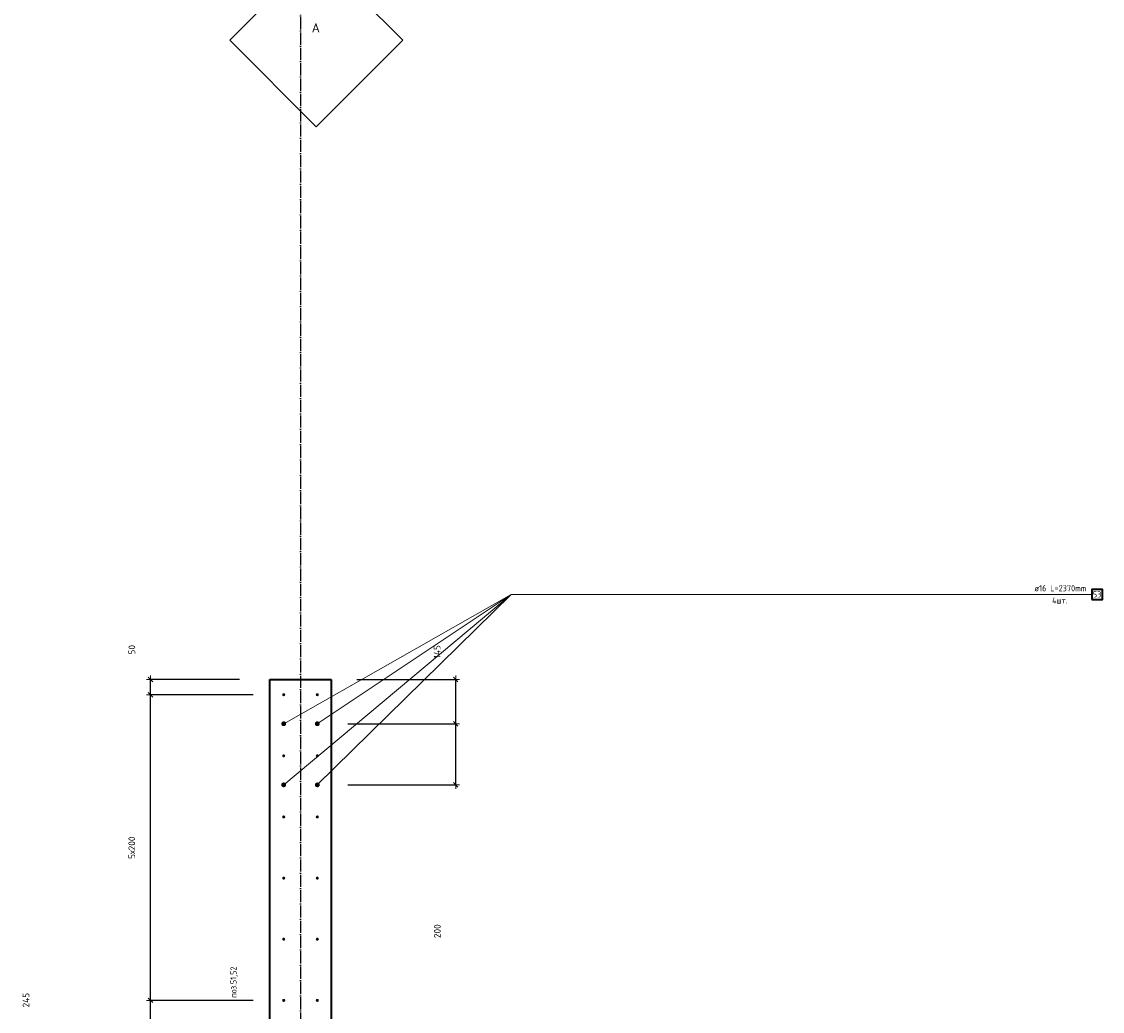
# Model space of a CAD drawing. Header units: millimetres. Extents: x 27309 to 183995, y -852 to 48500.
# Tile 13 of 93: x 134907 to 138444, y 31364 to 34602. Entities that reach past the tile are written whole.
import ezdxf

# ---------------------------------------------------------------- set-up
doc = ezdxf.new("R2010")
doc.units = ezdxf.units.MM
doc.header["$PDMODE"] = 65
doc.linetypes.add('______11', pattern=[50, 40, -5, 0, -5])
doc.linetypes.add('______5', pattern=[110, 80, -10, 10, -10])
for name, color, linetype, lineweight in [('Standard', 7, 'Continuous', 25), ('Арм.стержн. Выпуски', 180, 'Continuous', 35), ('Размерная линия_ общее', 7, 'Continuous', 13)]:
    doc.layers.add(name, color=color, linetype=linetype, lineweight=lineweight)
doc.layers.add('Осевая линия_ общее', color=7, linetype='______5', lineweight=13, true_color=0xa0a0a0)
doc.styles.add('ISOCPEUR', font='ISOCPEUR')
doc.dimstyles.new('DIMSTYLE_3', dxfattribs={"dimtxt": 22, "dimasz": 25, "dimexe": 0, "dimexo": 0, "dimgap": 11, "dimtad": 2, "dimdec": 0, "dimrnd": 5, "dimzin": 12, "dimdsep": 46, "dimtxsty": 'ISOCPEUR', "dimblk1": 'ALL_ML_STRICH', "dimblk2": 'ALL_ML_STRICH', "dimsah": 1, "dimcen": 0, "dimclrd": 7, "dimclre": 256, "dimclrt": 7, "dimadec": 0, "dimazin": 0, "dimtfac": 1, "dimtdec": 0, "dimtix": 1, "dimtmove": 2, "dimatfit": 3, "dimfxl": 0, "dimtzin": 0, "dimlwd": 0, "dimlwe": -3, "dimarcsym": 0})

# ---------------------------------------------------------------- blocks, each defined once
blk = doc.blocks.new('ALL_ML_STRICH')
at = {"color": 0, "linetype": 'ByBlock', "lineweight": -2}
for p, q in [((-1, 0), (0.5, 0)), ((-0.3, -0.3), (0.3, 0.3)), ((0, -0.5), (0, 0.5))]:
    blk.add_line(p, q, dxfattribs=at)
blk = doc.blocks.new('*D25')
at = {"layer": 'DEFPOINTS', "color": 7, "linetype": 'Continuous', "lineweight": 13, "transparency": 33554687}
for p in [(135875, 32305), (135875, 32105), (136327.7, 32105)]:
    blk.add_point(p, dxfattribs=at)
at = {"layer": 'Размерная линия_ общее', "color": 253, "linetype": 'Continuous', "lineweight": -2, "true_color": 0xa0a0a0, "transparency": 33554687}
for p, q in [((135975, 32305), (136327.7, 32305)), ((135975, 32105), (136327.7, 32105))]:
    blk.add_line(p, q, dxfattribs=at)
at = {"layer": 'Размерная линия_ общее', "color": 7, "linetype": 'Continuous', "lineweight": -2, "transparency": 33554687}
blk.add_line((136327.7, 32105), (136327.7, 32305), dxfattribs=at)
at = {"layer": 'Размерная линия_ общее', "color": 7, "linetype": 'Continuous', "lineweight": 13, "transparency": 33554687, "xscale": 25, "yscale": 25, "zscale": 25}
for p, rotation in [((136327.7, 32305), 90), ((136327.7, 32105), 270)]:
    blk.add_blockref('ALL_ML_STRICH', p, dxfattribs=dict(at, rotation=rotation))
at = {"layer": 'Размерная линия_ общее', "color": 7, "linetype": 'Continuous', "lineweight": 13, "transparency": 33554687, "insert": (136267.6, 31626.3), "char_height": 22, "width": 66, "attachment_point": 5, "rotation": 90, "style": 'ISOCPEUR'}
blk.add_mtext('\\A1;{200}', dxfattribs=at)
blk = doc.blocks.new('*D26')
at = {"layer": 'DEFPOINTS', "color": 7, "linetype": 'Continuous', "lineweight": 13, "transparency": 33554687}
for p in [(135904.7, 32450), (135875, 32305), (136327.7, 32305)]:
    blk.add_point(p, dxfattribs=at)
at = {"layer": 'Размерная линия_ общее', "color": 253, "linetype": 'Continuous', "lineweight": -2, "true_color": 0xa0a0a0, "transparency": 33554687}
for p, q in [((136004.7, 32450), (136327.7, 32450)), ((135975, 32305), (136327.7, 32305))]:
    blk.add_line(p, q, dxfattribs=at)
at = {"layer": 'Размерная линия_ общее', "color": 7, "linetype": 'Continuous', "lineweight": -2, "transparency": 33554687}
blk.add_line((136327.7, 32305), (136327.7, 32450), dxfattribs=at)
at = {"layer": 'Размерная линия_ общее', "color": 7, "linetype": 'Continuous', "lineweight": 13, "transparency": 33554687, "xscale": 25, "yscale": 25, "zscale": 25}
for p, rotation in [((136327.7, 32450), 90), ((136327.7, 32305), 270)]:
    blk.add_blockref('ALL_ML_STRICH', p, dxfattribs=dict(at, rotation=rotation))
at = {"layer": 'Размерная линия_ общее', "color": 7, "linetype": 'Continuous', "lineweight": 13, "transparency": 33554687, "insert": (136267, 32540.4), "char_height": 22, "width": 66, "attachment_point": 5, "rotation": 90, "style": 'ISOCPEUR'}
blk.add_mtext('\\A1;{145}', dxfattribs=at)
blk = doc.blocks.new('*D211')
at = {"layer": 'DEFPOINTS', "color": 7, "linetype": 'Continuous', "lineweight": 13, "transparency": 33554687}
for p in [(135765, 31400), (135329, 31155), (135670, 31155)]:
    blk.add_point(p, dxfattribs=at)
at = {"layer": 'Размерная линия_ общее', "color": 253, "linetype": 'Continuous', "lineweight": -2, "true_color": 0xa0a0a0, "transparency": 33554687}
for p, q in [((135665, 31400), (135329, 31400)), ((135570, 31155), (135329, 31155))]:
    blk.add_line(p, q, dxfattribs=at)
at = {"layer": 'Размерная линия_ общее', "color": 7, "linetype": 'Continuous', "lineweight": -2, "transparency": 33554687}
blk.add_line((135329, 31155), (135329, 31400), dxfattribs=at)
at = {"layer": 'Размерная линия_ общее', "color": 7, "linetype": 'Continuous', "lineweight": 13, "transparency": 33554687, "xscale": 25, "yscale": 25, "zscale": 25}
for p, rotation in [((135329, 31400), 90), ((135329, 31155), 270)]:
    blk.add_blockref('ALL_ML_STRICH', p, dxfattribs=dict(at, rotation=rotation))
at = {"layer": 'Размерная линия_ общее', "color": 7, "linetype": 'Continuous', "lineweight": 13, "transparency": 33554687, "insert": (134921.9, 31400.7), "char_height": 22, "width": 66, "attachment_point": 5, "rotation": 90, "style": 'ISOCPEUR'}
blk.add_mtext('\\A1;{245}', dxfattribs=at)
blk = doc.blocks.new('*D212')
at = {"layer": 'DEFPOINTS', "color": 7, "linetype": 'Continuous', "lineweight": 13, "transparency": 33554687}
for p in [(135765, 32400), (135329, 31400), (135765, 31400)]:
    blk.add_point(p, dxfattribs=at)
at = {"layer": 'Размерная линия_ общее', "color": 253, "linetype": 'Continuous', "lineweight": -2, "true_color": 0xa0a0a0, "transparency": 33554687}
for p, q in [((135665, 32400), (135329, 32400)), ((135665, 31400), (135329, 31400))]:
    blk.add_line(p, q, dxfattribs=at)
at = {"layer": 'Размерная линия_ общее', "color": 7, "linetype": 'Continuous', "lineweight": -2, "transparency": 33554687}
blk.add_line((135329, 31400), (135329, 32400), dxfattribs=at)
at = {"layer": 'Размерная линия_ общее', "color": 7, "linetype": 'Continuous', "lineweight": 13, "transparency": 33554687, "xscale": 25, "yscale": 25, "zscale": 25}
for p, rotation in [((135329, 32400), 90), ((135329, 31400), 270)]:
    blk.add_blockref('ALL_ML_STRICH', p, dxfattribs=dict(at, rotation=rotation))
at = {"layer": 'Размерная линия_ общее', "color": 7, "linetype": 'Continuous', "lineweight": 13, "transparency": 33554687, "insert": (135257, 31862.6), "char_height": 22, "width": 1.1, "attachment_point": 1, "rotation": 90, "line_spacing_factor": 0.60241, "style": 'ISOCPEUR'}
blk.add_mtext('5х200', dxfattribs=at)
blk = doc.blocks.new('*D213')
at = {"layer": 'DEFPOINTS', "color": 7, "linetype": 'Continuous', "lineweight": 13, "transparency": 33554687}
for p in [(135720, 32450), (135329, 32400), (135765, 32400)]:
    blk.add_point(p, dxfattribs=at)
at = {"layer": 'Размерная линия_ общее', "color": 253, "linetype": 'Continuous', "lineweight": -2, "true_color": 0xa0a0a0, "transparency": 33554687}
for p, q in [((135620, 32450), (135329, 32450)), ((135665, 32400), (135329, 32400))]:
    blk.add_line(p, q, dxfattribs=at)
at = {"layer": 'Размерная линия_ общее', "color": 7, "linetype": 'Continuous', "lineweight": -2, "transparency": 33554687}
blk.add_line((135329, 32400), (135329, 32450), dxfattribs=at)
at = {"layer": 'Размерная линия_ общее', "color": 7, "linetype": 'Continuous', "lineweight": 13, "transparency": 33554687, "xscale": 25, "yscale": 25, "zscale": 25}
for p, rotation in [((135329, 32450), 90), ((135329, 32400), 270)]:
    blk.add_blockref('ALL_ML_STRICH', p, dxfattribs=dict(at, rotation=rotation))
at = {"layer": 'Размерная линия_ общее', "color": 7, "linetype": 'Continuous', "lineweight": 13, "transparency": 33554687, "insert": (135268.2, 32547.3), "char_height": 22, "width": 44, "attachment_point": 5, "rotation": 90, "style": 'ISOCPEUR'}
blk.add_mtext('\\A1;{50}', dxfattribs=at)
blk = doc.blocks.new('СЛОЖНЫЙ_ОБЪЕКТ_1')
at = {"layer": 'Standard', "color": 7, "linetype": 'Continuous', "lineweight": 13, "transparency": 33554687}
blk.add_lwpolyline([(135871.6, 34824.2), (136154.4, 34541.4), (135871.6, 34258.5), (135588.7, 34541.4), (135871.6, 34824.2)], close=True, dxfattribs=at)
at = {"layer": 'Standard', "color": 7, "linetype": 'Continuous', "lineweight": 13, "transparency": 33554687, "insert": (135870.1, 34581.9), "char_height": 30, "width": 39.273, "attachment_point": 5, "style": 'ISOCPEUR'}
blk.add_mtext('\\A1;{\\fISOCPEUR|i0|b0;\\H30.000000;\\W1.000000;\\C7;А}\\P', dxfattribs=at)

msp = doc.modelspace()

# ---------------------------------------------------------------- hatches: boundary and pattern name
at = {"layer": 'Арм.стержн. Выпуски', "linetype": 'Continuous', "lineweight": 35, "transparency": 33554687}
for color, points in [(4, [(135770, 32400), (135769.6, 32401.9), (135768.5, 32403.5), (135766.9, 32404.6), (135765, 32405), (135763.1, 32404.6), (135761.5, 32403.5), (135760.4, 32401.9), (135760, 32400), (135760.4, 32398.1), (135761.5, 32396.5), (135763.1, 32395.4), (135765, 32395), (135766.9, 32395.4), (135768.5, 32396.5), (135769.6, 32398.1)]), (4, [(135880, 32400), (135879.6, 32401.9), (135878.5, 32403.5), (135876.9, 32404.6), (135875, 32405), (135873.1, 32404.6), (135871.5, 32403.5), (135870.4, 32401.9), (135870, 32400), (135870.4, 32398.1), (135871.5, 32396.5), (135873.1, 32395.4), (135875, 32395), (135876.9, 32395.4), (135878.5, 32396.5), (135879.6, 32398.1)]), (7, [(135773, 32305), (135772.4, 32308.1), (135770.7, 32310.7), (135768.1, 32312.4), (135765, 32313), (135761.9, 32312.4), (135759.3, 32310.7), (135757.6, 32308.1), (135757, 32305), (135757.6, 32301.9), (135759.3, 32299.3), (135761.9, 32297.6), (135765, 32297), (135768.1, 32297.6), (135770.7, 32299.3), (135772.4, 32301.9)]), (7, [(135883, 32305), (135882.4, 32308.1), (135880.7, 32310.7), (135878.1, 32312.4), (135875, 32313), (135871.9, 32312.4), (135869.3, 32310.7), (135867.6, 32308.1), (135867, 32305), (135867.6, 32301.9), (135869.3, 32299.3), (135871.9, 32297.6), (135875, 32297), (135878.1, 32297.6), (135880.7, 32299.3), (135882.4, 32301.9)]), (4, [(135770, 32200), (135769.6, 32201.9), (135768.5, 32203.5), (135766.9, 32204.6), (135765, 32205), (135763.1, 32204.6), (135761.5, 32203.5), (135760.4, 32201.9), (135760, 32200), (135760.4, 32198.1), (135761.5, 32196.5), (135763.1, 32195.4), (135765, 32195), (135766.9, 32195.4), (135768.5, 32196.5), (135769.6, 32198.1)]), (4, [(135880, 32200), (135879.6, 32201.9), (135878.5, 32203.5), (135876.9, 32204.6), (135875, 32205), (135873.1, 32204.6), (135871.5, 32203.5), (135870.4, 32201.9), (135870, 32200), (135870.4, 32198.1), (135871.5, 32196.5), (135873.1, 32195.4), (135875, 32195), (135876.9, 32195.4), (135878.5, 32196.5), (135879.6, 32198.1)]), (7, [(135773, 32105), (135772.4, 32108.1), (135770.7, 32110.7), (135768.1, 32112.4), (135765, 32113), (135761.9, 32112.4), (135759.3, 32110.7), (135757.6, 32108.1), (135757, 32105), (135757.6, 32101.9), (135759.3, 32099.3), (135761.9, 32097.6), (135765, 32097), (135768.1, 32097.6), (135770.7, 32099.3), (135772.4, 32101.9)]), (7, [(135883, 32105), (135882.4, 32108.1), (135880.7, 32110.7), (135878.1, 32112.4), (135875, 32113), (135871.9, 32112.4), (135869.3, 32110.7), (135867.6, 32108.1), (135867, 32105), (135867.6, 32101.9), (135869.3, 32099.3), (135871.9, 32097.6), (135875, 32097), (135878.1, 32097.6), (135880.7, 32099.3), (135882.4, 32101.9)]), (4, [(135770, 32000), (135769.6, 32001.9), (135768.5, 32003.5), (135766.9, 32004.6), (135765, 32005), (135763.1, 32004.6), (135761.5, 32003.5), (135760.4, 32001.9), (135760, 32000), (135760.4, 31998.1), (135761.5, 31996.5), (135763.1, 31995.4), (135765, 31995), (135766.9, 31995.4), (135768.5, 31996.5), (135769.6, 31998.1)]), (4, [(135880, 32000), (135879.6, 32001.9), (135878.5, 32003.5), (135876.9, 32004.6), (135875, 32005), (135873.1, 32004.6), (135871.5, 32003.5), (135870.4, 32001.9), (135870, 32000), (135870.4, 31998.1), (135871.5, 31996.5), (135873.1, 31995.4), (135875, 31995), (135876.9, 31995.4), (135878.5, 31996.5), (135879.6, 31998.1)]), (4, [(135770, 31800), (135769.6, 31801.9), (135768.5, 31803.5), (135766.9, 31804.6), (135765, 31805), (135763.1, 31804.6), (135761.5, 31803.5), (135760.4, 31801.9), (135760, 31800), (135760.4, 31798.1), (135761.5, 31796.5), (135763.1, 31795.4), (135765, 31795), (135766.9, 31795.4), (135768.5, 31796.5), (135769.6, 31798.1)]), (4, [(135880, 31800), (135879.6, 31801.9), (135878.5, 31803.5), (135876.9, 31804.6), (135875, 31805), (135873.1, 31804.6), (135871.5, 31803.5), (135870.4, 31801.9), (135870, 31800), (135870.4, 31798.1), (135871.5, 31796.5), (135873.1, 31795.4), (135875, 31795), (135876.9, 31795.4), (135878.5, 31796.5), (135879.6, 31798.1)]), (4, [(135770, 31600), (135769.6, 31601.9), (135768.5, 31603.5), (135766.9, 31604.6), (135765, 31605), (135763.1, 31604.6), (135761.5, 31603.5), (135760.4, 31601.9), (135760, 31600), (135760.4, 31598.1), (135761.5, 31596.5), (135763.1, 31595.4), (135765, 31595), (135766.9, 31595.4), (135768.5, 31596.5), (135769.6, 31598.1)]), (4, [(135880, 31600), (135879.6, 31601.9), (135878.5, 31603.5), (135876.9, 31604.6), (135875, 31605), (135873.1, 31604.6), (135871.5, 31603.5), (135870.4, 31601.9), (135870, 31600), (135870.4, 31598.1), (135871.5, 31596.5), (135873.1, 31595.4), (135875, 31595), (135876.9, 31595.4), (135878.5, 31596.5), (135879.6, 31598.1)]), (4, [(135770, 31400), (135769.6, 31401.9), (135768.5, 31403.5), (135766.9, 31404.6), (135765, 31405), (135763.1, 31404.6), (135761.5, 31403.5), (135760.4, 31401.9), (135760, 31400), (135760.4, 31398.1), (135761.5, 31396.5), (135763.1, 31395.4), (135765, 31395), (135766.9, 31395.4), (135768.5, 31396.5), (135769.6, 31398.1)]), (4, [(135880, 31400), (135879.6, 31401.9), (135878.5, 31403.5), (135876.9, 31404.6), (135875, 31405), (135873.1, 31404.6), (135871.5, 31403.5), (135870.4, 31401.9), (135870, 31400), (135870.4, 31398.1), (135871.5, 31396.5), (135873.1, 31395.4), (135875, 31395), (135876.9, 31395.4), (135878.5, 31396.5), (135879.6, 31398.1)])]:
    msp.add_hatch(color=color, dxfattribs=at).paths.add_polyline_path(points)

# ---------------------------------------------------------------- linework, layer by layer
at = {"layer": 'Standard', "color": 7, "linetype": 'Continuous', "lineweight": 35, "transparency": 33554687}
for p, q in [((135720, 31200), (135720, 32450)), ((135720, 32450), (135920, 32450)), ((135920, 32450), (135920, 31200))]:
    msp.add_line(p, q, dxfattribs=at)
at = {"layer": 'Арм.стержн. Выпуски', "color": 7, "linetype": 'Continuous', "lineweight": 13, "transparency": 33554687}
for q in [(135765, 32105), (135765, 32305), (135875, 32305), (135875, 32105), (138409, 32727.6)]:
    msp.add_line((136509, 32727.6), q, dxfattribs=at)
at = {"layer": 'Арм.стержн. Выпуски', "color": 7, "linetype": 'Continuous', "lineweight": 35, "transparency": 33554687}
msp.add_lwpolyline([(138409, 32711), (138443.7, 32711), (138443.7, 32744.3), (138409, 32744.3), (138409, 32711)], dxfattribs=at)
at = {"layer": 'Осевая линия_ общее', "color": 253, "linetype": '______11', "lineweight": -3, "true_color": 0xa0a0a0, "transparency": 33554687}
msp.add_line((135820, 46340), (135820, 27662.1), dxfattribs=at)

# ---------------------------------------------------------------- block references
at = {"layer": 'Standard', "color": 7, "linetype": 'Continuous', "lineweight": 13, "transparency": 33554687}
msp.add_blockref('СЛОЖНЫЙ_ОБЪЕКТ_1', (0, 0), dxfattribs=at)

# ---------------------------------------------------------------- texts
at = {"layer": 'Standard', "color": 7, "linetype": 'Continuous', "lineweight": 13, "transparency": 33554687, "insert": (135615.4, 31408.4), "char_height": 20, "width": 104.817, "attachment_point": 7, "rotation": 90, "style": 'ISOCPEUR'}
msp.add_mtext('\\A1;{\\fISOCPEUR|i0|b0;\\H20.000000;\\W0.909091;\\C7;поз.51,52}\\P', dxfattribs=at)
at = {"layer": 'Арм.стержн. Выпуски', "color": 7, "linetype": 'Continuous', "lineweight": 25, "transparency": 33554687, "char_height": 20, "attachment_point": 7, "style": 'ISOCPEUR'}
for s, insert, width in [('\\W0.96;ø16 L=2370mm ', (138221, 32738.3), 195.502), ('\\W0.95;4шт. ', (138279, 32698.3), 79.438), ('\\W0.87;53', (138412.4, 32718.3), 36.721)]:
    msp.add_mtext(s, dxfattribs=dict(at, insert=insert, width=width))

# ---------------------------------------------------------------- dimensions: what is measured, and where the dimension line sits
at = {"layer": 'Размерная линия_ общее', "color": 7, "linetype": 'Continuous', "lineweight": 13, "transparency": 33554687}
for base, p1, p2, picture, middle in [((135329, 32450), (135665, 32400), (135620, 32450), '*D213', (135268.2, 32547.3)), ((136327.7, 32450), (135975, 32305), (136004.7, 32450), '*D26', (136267, 32540.4)), ((136327.7, 32305), (135975, 32105), (135975, 32305), '*D25', (136267.6, 31626.3)), ((135329, 31400), (135570, 31155), (135665, 31400), '*D211', (134921.9, 31400.7))]:
    dim = msp.add_linear_dim(base=base, p1=p1, p2=p2, angle=90, dimstyle='DIMSTYLE_3', override={"dimpost": '<>', "dimclrd": 7, "dimclre": 253, "dimclrt": 7, "dimlwd": 0, "dimlwe": 65533}, dxfattribs=at)
    dim.commit()
    dim.dimension.update_dxf_attribs({"geometry": picture, "text_midpoint": middle, "dimtype": 160})
dim = msp.add_linear_dim(base=(135329, 32400), p1=(135665, 31400), p2=(135665, 32400), angle=90, text='5х200', dimstyle='DIMSTYLE_3', override={"dimpost": '<>', "dimclrd": 7, "dimclre": 253, "dimclrt": 7, "dimlwd": 0, "dimlwe": 65533}, dxfattribs=at)
dim.commit()
dim.dimension.update_dxf_attribs({"geometry": '*D212', "text_midpoint": (135318, 31900), "dimtype": 160})

doc.saveas('drawing.dxf')
